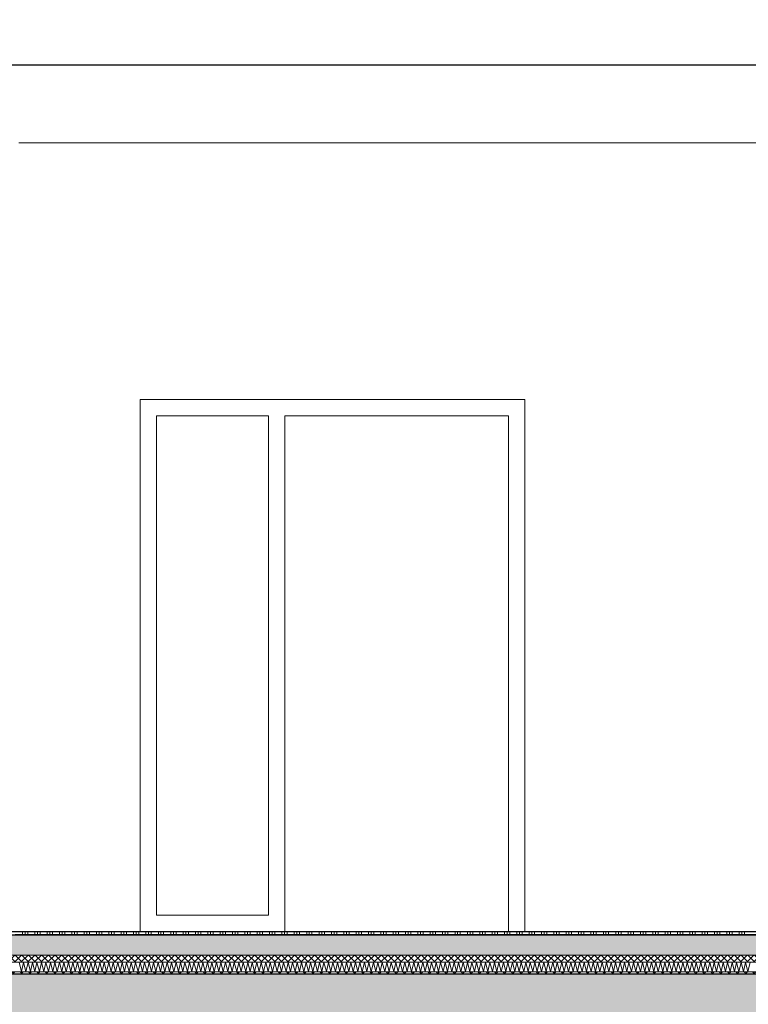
# Model space of a CAD drawing. Header units: metres. Extents: x -20.3 to 39.4, y -22.2 to 2.8.
# Tile 27 of 65: x 9.7 to 12.7, y -10.5 to -6.3. Entities that reach past the tile are written whole.
import ezdxf

# ---------------------------------------------------------------- set-up
doc = ezdxf.new("R2010")
doc.units = ezdxf.units.M
doc.header["$LTSCALE"] = 0.4
doc.header["$MEASUREMENT"] = 0
doc.layers.get('0').update_dxf_attribs({"color": 8, "lineweight": 9})
doc.layers.get('Defpoints').update_dxf_attribs({"color": 8, "lineweight": 9})
for name, color, linetype in [('Neubau_A-Decken', 8, 'Continuous'), ('Neubau_A-TB Wände', 8, 'Continuous'), ('Neubau_B-abgehängte Decke', 8, 'Continuous'), ('Neubau_B-Bodenaufbau', 8, 'Continuous'), ('Neubau_S-Linien _ Schraffuren.2D', 8, 'Continuous'), ('Neubau_T-Bemaßung', 8, 'Continuous')]:
    doc.layers.add(name, color=color, linetype=linetype)
doc.styles.add('ERSTELLTER_STIL_2', font='arial.ttf')
doc.dimstyles.new('ERSTELLTER_STIL__1', dxfattribs={"dimtxt": 0.0875, "dimasz": 0.059375, "dimexe": 0.18, "dimexo": 0.0625, "dimgap": 0, "dimtad": 1, "dimzin": 0, "dimdsep": 46, "dimtxsty": 'ERSTELLTER_STIL_2', "dimblk": 'ARROWHEAD_6', "dimblk1": 'ARROWHEAD_6', "dimblk2": 'ARROWHEAD_6', "dimcen": 0.09, "dimclrd": 7, "dimclre": 7, "dimclrt": 7, "dimazin": 0, "dimtfac": 1, "dimtdec": 4, "dimtmove": 0, "dimatfit": 3, "dimfxl": 1, "dimtolj": 1, "dimtzin": 0, "dimarcsym": 0})
doc.dimstyles.new('ERSTELLTER_STIL__6', dxfattribs={"dimtxt": 0.0875, "dimasz": 0.059375, "dimexe": 0.18, "dimexo": 0.0625, "dimgap": 0, "dimtad": 1, "dimzin": 0, "dimdsep": 46, "dimtxsty": 'ERSTELLTER_STIL_2', "dimblk": 'ARROWHEAD_6', "dimblk1": 'ARROWHEAD_6', "dimblk2": 'ARROWHEAD_6', "dimcen": 0.09, "dimclrd": 7, "dimclre": 7, "dimclrt": 7, "dimazin": 0, "dimtfac": 1, "dimtdec": 4, "dimtmove": 2, "dimatfit": 3, "dimfxl": 1, "dimtolj": 1, "dimtzin": 0, "dimarcsym": 0})

# ---------------------------------------------------------------- blocks, each defined once
blk = doc.blocks.new('*X230', base_point=(4547.9313, -0.0469))
at = {"layer": 'Neubau_B-Bodenaufbau', "color": 7, "linetype": 'Continuous', "lineweight": 9}
for p, q in [((4169.2646, -0.1778), (4169.2748, -0.2159)), ((4169.2748, -0.2159), (4169.2837, -0.1778)), ((4169.2837, -0.1778), (4169.2939, -0.2159)), ((4169.2939, -0.2159), (4169.3027, -0.1778)), ((4169.3027, -0.1778), (4169.3129, -0.2159)), ((4169.3129, -0.2159), (4169.3217, -0.1778)), ((4169.3217, -0.1778), (4169.3319, -0.2159)), ((4169.3319, -0.2159), (4169.3408, -0.1778)), ((4169.3408, -0.1778), (4169.351, -0.2159)), ((4169.351, -0.2159), (4169.3598, -0.1778)), ((4169.3598, -0.1778), (4169.37, -0.2159)), ((4169.37, -0.2159), (4169.3789, -0.1778)), ((4169.3789, -0.1778), (4169.3891, -0.2159)), ((4169.3891, -0.2159), (4169.3979, -0.1778)), ((4169.3979, -0.1778), (4169.4081, -0.2159)), ((4169.4081, -0.2159), (4169.417, -0.1778)), ((4169.417, -0.1778), (4169.4272, -0.2159)), ((4169.4272, -0.2159), (4169.436, -0.1778)), ((4169.436, -0.1778), (4169.4462, -0.2159)), ((4169.4462, -0.2159), (4169.4551, -0.1778)), ((4169.4551, -0.1778), (4169.4653, -0.2159)), ((4169.4653, -0.2159), (4169.4741, -0.1778)), ((4169.4741, -0.1778), (4169.4843, -0.2159)), ((4169.4843, -0.2159), (4169.4932, -0.1778)), ((4169.4932, -0.1778), (4169.5034, -0.2159)), ((4169.5034, -0.2159), (4169.5122, -0.1778)), ((4169.5122, -0.1778), (4169.5224, -0.2159)), ((4169.5224, -0.2159), (4169.5313, -0.1778)), ((4169.5313, -0.1778), (4169.5415, -0.2159)), ((4169.5415, -0.2159), (4169.5503, -0.1778)), ((4169.5503, -0.1778), (4169.5605, -0.2159)), ((4169.5605, -0.2159), (4169.5694, -0.1778)), ((4169.5694, -0.1778), (4169.5796, -0.2159)), ((4169.5796, -0.2159), (4169.5884, -0.1778)), ((4169.5884, -0.1778), (4169.5986, -0.2159)), ((4169.5986, -0.2159), (4169.6075, -0.1778)), ((4169.6075, -0.1778), (4169.6177, -0.2159)), ((4169.6177, -0.2159), (4169.6265, -0.1778)), ((4169.6265, -0.1778), (4169.6367, -0.2159)), ((4169.6367, -0.2159), (4169.6456, -0.1778)), ((4169.6456, -0.1778), (4169.6558, -0.2159)), ((4169.6558, -0.2159), (4169.6646, -0.1778)), ((4169.6646, -0.1778), (4169.6748, -0.2159)), ((4169.6748, -0.2159), (4169.6837, -0.1778)), ((4169.6837, -0.1778), (4169.6939, -0.2159)), ((4169.6939, -0.2159), (4169.7027, -0.1778)), ((4169.7027, -0.1778), (4169.7129, -0.2159)), ((4169.7129, -0.2159), (4169.7217, -0.1778)), ((4169.7217, -0.1778), (4169.7319, -0.2159)), ((4169.7319, -0.2159), (4169.7408, -0.1778)), ((4169.7408, -0.1778), (4169.751, -0.2159)), ((4169.751, -0.2159), (4169.7598, -0.1778)), ((4169.7598, -0.1778), (4169.77, -0.2159)), ((4169.77, -0.2159), (4169.7789, -0.1778)), ((4169.7789, -0.1778), (4169.7891, -0.2159)), ((4169.7891, -0.2159), (4169.7979, -0.1778)), ((4169.7979, -0.1778), (4169.8081, -0.2159)), ((4169.8081, -0.2159), (4169.817, -0.1778)), ((4169.817, -0.1778), (4169.8272, -0.2159)), ((4169.8272, -0.2159), (4169.836, -0.1778)), ((4169.836, -0.1778), (4169.8462, -0.2159)), ((4169.8462, -0.2159), (4169.8551, -0.1778)), ((4169.8551, -0.1778), (4169.8653, -0.2159)), ((4169.8653, -0.2159), (4169.8741, -0.1778)), ((4169.8741, -0.1778), (4169.8843, -0.2159)), ((4169.8843, -0.2159), (4169.8932, -0.1778)), ((4169.8932, -0.1778), (4169.9034, -0.2159)), ((4169.9034, -0.2159), (4169.9122, -0.1778)), ((4169.9122, -0.1778), (4169.9224, -0.2159)), ((4169.9224, -0.2159), (4169.9313, -0.1778)), ((4169.9313, -0.1778), (4169.9415, -0.2159)), ((4169.9415, -0.2159), (4169.9503, -0.1778)), ((4169.9503, -0.1778), (4169.9605, -0.2159)), ((4169.9605, -0.2159), (4169.9694, -0.1778)), ((4169.9694, -0.1778), (4169.9796, -0.2159)), ((4169.9796, -0.2159), (4169.9884, -0.1778)), ((4169.9884, -0.1778), (4169.9986, -0.2159)), ((4169.9986, -0.2159), (4170.0075, -0.1778)), ((4170.0075, -0.1778), (4170.0177, -0.2159)), ((4170.0177, -0.2159), (4170.0265, -0.1778)), ((4170.0265, -0.1778), (4170.0367, -0.2159)), ((4170.0367, -0.2159), (4170.0456, -0.1778)), ((4170.0456, -0.1778), (4170.0558, -0.2159)), ((4170.0558, -0.2159), (4170.0646, -0.1778)), ((4170.0646, -0.1778), (4170.0748, -0.2159)), ((4170.0748, -0.2159), (4170.0837, -0.1778)), ((4170.0837, -0.1778), (4170.0939, -0.2159)), ((4170.0939, -0.2159), (4170.1027, -0.1778)), ((4170.1027, -0.1778), (4170.1129, -0.2159)), ((4170.1129, -0.2159), (4170.1217, -0.1778)), ((4170.1217, -0.1778), (4170.1319, -0.2159)), ((4170.1319, -0.2159), (4170.1408, -0.1778)), ((4170.1408, -0.1778), (4170.151, -0.2159)), ((4170.151, -0.2159), (4170.1598, -0.1778)), ((4170.1598, -0.1778), (4170.17, -0.2159)), ((4170.17, -0.2159), (4170.1789, -0.1778)), ((4170.1789, -0.1778), (4170.1891, -0.2159)), ((4170.1891, -0.2159), (4170.1979, -0.1778)), ((4170.1979, -0.1778), (4170.2081, -0.2159)), ((4170.2081, -0.2159), (4170.217, -0.1778)), ((4170.217, -0.1778), (4170.2272, -0.2159)), ((4170.2272, -0.2159), (4170.236, -0.1778)), ((4170.236, -0.1778), (4170.2462, -0.2159)), ((4170.2462, -0.2159), (4170.2551, -0.1778)), ((4170.2551, -0.1778), (4170.2653, -0.2159)), ((4170.2653, -0.2159), (4170.2741, -0.1778)), ((4170.2741, -0.1778), (4170.2843, -0.2159)), ((4170.2843, -0.2159), (4170.2932, -0.1778)), ((4170.2932, -0.1778), (4170.3034, -0.2159)), ((4170.3034, -0.2159), (4170.3122, -0.1778)), ((4170.3122, -0.1778), (4170.3224, -0.2159)), ((4170.3224, -0.2159), (4170.3313, -0.1778)), ((4170.3313, -0.1778), (4170.3415, -0.2159)), ((4170.3415, -0.2159), (4170.3503, -0.1778)), ((4170.3503, -0.1778), (4170.3605, -0.2159)), ((4170.3605, -0.2159), (4170.3694, -0.1778)), ((4170.3694, -0.1778), (4170.3796, -0.2159)), ((4170.3796, -0.2159), (4170.3884, -0.1778)), ((4170.3884, -0.1778), (4170.3986, -0.2159)), ((4170.3986, -0.2159), (4170.4075, -0.1778)), ((4170.4075, -0.1778), (4170.4177, -0.2159)), ((4170.4177, -0.2159), (4170.4265, -0.1778)), ((4170.4265, -0.1778), (4170.4367, -0.2159)), ((4170.4367, -0.2159), (4170.4456, -0.1778)), ((4170.4456, -0.1778), (4170.4558, -0.2159)), ((4170.4558, -0.2159), (4170.4646, -0.1778)), ((4170.4646, -0.1778), (4170.4748, -0.2159)), ((4170.4748, -0.2159), (4170.4837, -0.1778)), ((4170.4837, -0.1778), (4170.4939, -0.2159)), ((4170.4939, -0.2159), (4170.5027, -0.1778)), ((4170.5027, -0.1778), (4170.5129, -0.2159)), ((4170.5129, -0.2159), (4170.5217, -0.1778)), ((4170.5217, -0.1778), (4170.5319, -0.2159)), ((4170.5319, -0.2159), (4170.5408, -0.1778)), ((4170.5408, -0.1778), (4170.551, -0.2159)), ((4170.551, -0.2159), (4170.5598, -0.1778)), ((4170.5598, -0.1778), (4170.57, -0.2159)), ((4170.57, -0.2159), (4170.5789, -0.1778)), ((4170.5789, -0.1778), (4170.5891, -0.2159)), ((4170.5891, -0.2159), (4170.5979, -0.1778)), ((4170.5979, -0.1778), (4170.6081, -0.2159)), ((4170.6081, -0.2159), (4170.617, -0.1778)), ((4170.617, -0.1778), (4170.6272, -0.2159)), ((4170.6272, -0.2159), (4170.636, -0.1778)), ((4170.636, -0.1778), (4170.6462, -0.2159)), ((4170.6462, -0.2159), (4170.6551, -0.1778)), ((4170.6551, -0.1778), (4170.6653, -0.2159)), ((4170.6653, -0.2159), (4170.6741, -0.1778)), ((4170.6741, -0.1778), (4170.6843, -0.2159)), ((4170.6843, -0.2159), (4170.6932, -0.1778)), ((4170.6932, -0.1778), (4170.7034, -0.2159)), ((4170.7034, -0.2159), (4170.7122, -0.1778)), ((4170.7122, -0.1778), (4170.7224, -0.2159)), ((4170.7224, -0.2159), (4170.7313, -0.1778)), ((4170.7313, -0.1778), (4170.7415, -0.2159)), ((4170.7415, -0.2159), (4170.7503, -0.1778)), ((4170.7503, -0.1778), (4170.7605, -0.2159)), ((4170.7605, -0.2159), (4170.7694, -0.1778)), ((4170.7694, -0.1778), (4170.7796, -0.2159)), ((4170.7796, -0.2159), (4170.7884, -0.1778)), ((4170.7884, -0.1778), (4170.7986, -0.2159)), ((4170.7986, -0.2159), (4170.8075, -0.1778)), ((4170.8075, -0.1778), (4170.8177, -0.2159)), ((4170.8177, -0.2159), (4170.8265, -0.1778)), ((4170.8265, -0.1778), (4170.8367, -0.2159)), ((4170.8367, -0.2159), (4170.8456, -0.1778)), ((4170.8456, -0.1778), (4170.8558, -0.2159)), ((4170.8558, -0.2159), (4170.8646, -0.1778)), ((4170.8646, -0.1778), (4170.8748, -0.2159)), ((4170.8748, -0.2159), (4170.8837, -0.1778)), ((4170.8837, -0.1778), (4170.8939, -0.2159)), ((4170.8939, -0.2159), (4170.9027, -0.1778)), ((4170.9027, -0.1778), (4170.9129, -0.2159)), ((4170.9129, -0.2159), (4170.9217, -0.1778)), ((4170.9217, -0.1778), (4170.9319, -0.2159)), ((4170.9319, -0.2159), (4170.9408, -0.1778)), ((4170.9408, -0.1778), (4170.951, -0.2159)), ((4170.951, -0.2159), (4170.9598, -0.1778)), ((4170.9598, -0.1778), (4170.97, -0.2159)), ((4170.97, -0.2159), (4170.9789, -0.1778)), ((4170.9789, -0.1778), (4170.9891, -0.2159)), ((4170.9891, -0.2159), (4170.9979, -0.1778)), ((4170.9979, -0.1778), (4171.0081, -0.2159)), ((4171.0081, -0.2159), (4171.017, -0.1778)), ((4171.017, -0.1778), (4171.0272, -0.2159)), ((4171.0272, -0.2159), (4171.036, -0.1778)), ((4171.036, -0.1778), (4171.0462, -0.2159)), ((4171.0462, -0.2159), (4171.0551, -0.1778)), ((4171.0551, -0.1778), (4171.0653, -0.2159)), ((4171.0653, -0.2159), (4171.0741, -0.1778)), ((4171.0741, -0.1778), (4171.0843, -0.2159)), ((4171.0843, -0.2159), (4171.0932, -0.1778)), ((4171.0932, -0.1778), (4171.1034, -0.2159)), ((4171.1034, -0.2159), (4171.1122, -0.1778)), ((4171.1122, -0.1778), (4171.1224, -0.2159)), ((4171.1224, -0.2159), (4171.1313, -0.1778)), ((4171.1313, -0.1778), (4171.1415, -0.2159)), ((4171.1415, -0.2159), (4171.1503, -0.1778)), ((4171.1503, -0.1778), (4171.1605, -0.2159)), ((4171.1605, -0.2159), (4171.1694, -0.1778)), ((4171.1694, -0.1778), (4171.1796, -0.2159)), ((4171.1796, -0.2159), (4171.1884, -0.1778)), ((4171.1884, -0.1778), (4171.1986, -0.2159)), ((4171.1986, -0.2159), (4171.2075, -0.1778)), ((4171.2075, -0.1778), (4171.2177, -0.2159)), ((4171.2177, -0.2159), (4171.2265, -0.1778)), ((4171.2265, -0.1778), (4171.2367, -0.2159)), ((4171.2367, -0.2159), (4171.2456, -0.1778)), ((4171.2456, -0.1778), (4171.2558, -0.2159)), ((4171.2558, -0.2159), (4171.2646, -0.1778)), ((4171.2646, -0.1778), (4171.2748, -0.2159)), ((4171.2748, -0.2159), (4171.2837, -0.1778)), ((4171.2837, -0.1778), (4171.2939, -0.2159)), ((4171.2939, -0.2159), (4171.3027, -0.1778)), ((4171.3027, -0.1778), (4171.3129, -0.2159)), ((4171.3129, -0.2159), (4171.3217, -0.1778)), ((4171.3217, -0.1778), (4171.3319, -0.2159)), ((4171.3319, -0.2159), (4171.3408, -0.1778)), ((4171.3408, -0.1778), (4171.351, -0.2159)), ((4171.351, -0.2159), (4171.3598, -0.1778)), ((4171.3598, -0.1778), (4171.37, -0.2159)), ((4171.37, -0.2159), (4171.3789, -0.1778)), ((4171.3789, -0.1778), (4171.3891, -0.2159)), ((4171.3891, -0.2159), (4171.3979, -0.1778)), ((4171.3979, -0.1778), (4171.4081, -0.2159)), ((4171.4081, -0.2159), (4171.417, -0.1778)), ((4171.417, -0.1778), (4171.4272, -0.2159)), ((4171.4272, -0.2159), (4171.436, -0.1778)), ((4171.436, -0.1778), (4171.4462, -0.2159)), ((4171.4462, -0.2159), (4171.4551, -0.1778)), ((4171.4551, -0.1778), (4171.4653, -0.2159)), ((4171.4653, -0.2159), (4171.4741, -0.1778)), ((4171.4741, -0.1778), (4171.4843, -0.2159)), ((4171.4843, -0.2159), (4171.4932, -0.1778)), ((4171.4932, -0.1778), (4171.5034, -0.2159)), ((4171.5034, -0.2159), (4171.5122, -0.1778)), ((4171.5122, -0.1778), (4171.5224, -0.2159)), ((4171.5224, -0.2159), (4171.5313, -0.1778)), ((4171.5313, -0.1778), (4171.5415, -0.2159)), ((4171.5415, -0.2159), (4171.5503, -0.1778)), ((4171.5503, -0.1778), (4171.5605, -0.2159)), ((4171.5605, -0.2159), (4171.5694, -0.1778)), ((4171.5694, -0.1778), (4171.5796, -0.2159)), ((4171.5796, -0.2159), (4171.5884, -0.1778)), ((4171.5884, -0.1778), (4171.5986, -0.2159)), ((4171.5986, -0.2159), (4171.6075, -0.1778)), ((4171.6075, -0.1778), (4171.6177, -0.2159)), ((4171.6177, -0.2159), (4171.6265, -0.1778)), ((4171.6265, -0.1778), (4171.6367, -0.2159)), ((4171.6367, -0.2159), (4171.6456, -0.1778)), ((4171.6456, -0.1778), (4171.6558, -0.2159)), ((4171.6558, -0.2159), (4171.6646, -0.1778)), ((4171.6646, -0.1778), (4171.6748, -0.2159)), ((4171.6748, -0.2159), (4171.6837, -0.1778)), ((4171.6837, -0.1778), (4171.6939, -0.2159)), ((4171.6939, -0.2159), (4171.7027, -0.1778)), ((4171.7027, -0.1778), (4171.7129, -0.2159)), ((4171.7129, -0.2159), (4171.7217, -0.1778)), ((4171.7217, -0.1778), (4171.7319, -0.2159)), ((4171.7319, -0.2159), (4171.7408, -0.1778)), ((4171.7408, -0.1778), (4171.751, -0.2159)), ((4171.751, -0.2159), (4171.7598, -0.1778)), ((4171.7598, -0.1778), (4171.77, -0.2159)), ((4171.77, -0.2159), (4171.7789, -0.1778)), ((4171.7789, -0.1778), (4171.7891, -0.2159)), ((4171.7891, -0.2159), (4171.7979, -0.1778)), ((4171.7979, -0.1778), (4171.8081, -0.2159)), ((4171.8081, -0.2159), (4171.817, -0.1778)), ((4171.817, -0.1778), (4171.8272, -0.2159)), ((4171.8272, -0.2159), (4171.836, -0.1778)), ((4171.836, -0.1778), (4171.8462, -0.2159)), ((4171.8462, -0.2159), (4171.8551, -0.1778)), ((4171.8551, -0.1778), (4171.8653, -0.2159)), ((4171.8653, -0.2159), (4171.8741, -0.1778)), ((4171.8741, -0.1778), (4171.8843, -0.2159)), ((4171.8843, -0.2159), (4171.8932, -0.1778)), ((4171.8932, -0.1778), (4171.9034, -0.2159)), ((4171.9034, -0.2159), (4171.9122, -0.1778)), ((4171.9122, -0.1778), (4171.9224, -0.2159)), ((4171.9224, -0.2159), (4171.9313, -0.1778)), ((4171.9313, -0.1778), (4171.9415, -0.2159)), ((4171.9415, -0.2159), (4171.9503, -0.1778)), ((4171.9503, -0.1778), (4171.9605, -0.2159)), ((4171.9605, -0.2159), (4171.9694, -0.1778)), ((4171.9694, -0.1778), (4171.9796, -0.2159)), ((4171.9796, -0.2159), (4171.9884, -0.1778)), ((4171.9884, -0.1778), (4171.9986, -0.2159)), ((4171.9986, -0.2159), (4172.0075, -0.1778)), ((4172.0075, -0.1778), (4172.0177, -0.2159)), ((4172.0177, -0.2159), (4172.0265, -0.1778)), ((4172.0265, -0.1778), (4172.0367, -0.2159)), ((4172.0367, -0.2159), (4172.0456, -0.1778)), ((4172.0456, -0.1778), (4172.0558, -0.2159)), ((4172.0558, -0.2159), (4172.0646, -0.1778)), ((4172.0646, -0.1778), (4172.0748, -0.2159)), ((4172.0748, -0.2159), (4172.0837, -0.1778)), ((4172.0837, -0.1778), (4172.0939, -0.2159)), ((4172.0939, -0.2159), (4172.1027, -0.1778)), ((4172.1027, -0.1778), (4172.1129, -0.2159)), ((4172.1129, -0.2159), (4172.1217, -0.1778)), ((4172.1217, -0.1778), (4172.1319, -0.2159)), ((4172.1319, -0.2159), (4172.1408, -0.1778)), ((4172.1408, -0.1778), (4172.151, -0.2159)), ((4172.151, -0.2159), (4172.1598, -0.1778)), ((4172.1598, -0.1778), (4172.17, -0.2159)), ((4172.17, -0.2159), (4172.1789, -0.1778)), ((4172.1789, -0.1778), (4172.1891, -0.2159)), ((4172.1891, -0.2159), (4172.1979, -0.1778)), ((4172.1979, -0.1778), (4172.2081, -0.2159)), ((4172.2081, -0.2159), (4172.217, -0.1778)), ((4172.217, -0.1778), (4172.2272, -0.2159)), ((4172.2272, -0.2159), (4172.236, -0.1778)), ((4172.236, -0.1778), (4172.2462, -0.2159)), ((4172.2462, -0.2159), (4172.2551, -0.1778)), ((4172.2551, -0.1778), (4172.2653, -0.2159)), ((4172.2653, -0.2159), (4172.2741, -0.1778)), ((4172.2741, -0.1778), (4172.2843, -0.2159)), ((4172.2843, -0.2159), (4172.2932, -0.1778)), ((4172.2932, -0.1778), (4172.3034, -0.2159)), ((4172.3034, -0.2159), (4172.3122, -0.1778)), ((4172.3122, -0.1778), (4172.3224, -0.2159)), ((4172.3224, -0.2159), (4172.3313, -0.1778)), ((4172.3313, -0.1778), (4172.3415, -0.2159)), ((4172.3415, -0.2159), (4172.3503, -0.1778)), ((4172.3503, -0.1778), (4172.3605, -0.2159)), ((4172.3605, -0.2159), (4172.3694, -0.1778))]:
    blk.add_line(p, q, dxfattribs=at)
blk = doc.blocks.new('*X231', base_point=(4547.9313, -0.0469))
at = {"layer": 'Neubau_B-Bodenaufbau', "color": 7, "linetype": 'Continuous', "lineweight": 9}
for p, q in [((4169.2488, -0.0581), (4169.3013, -0.0581)), ((4169.2788, -0.0469), (4169.2788, -0.0619)), ((4169.29, -0.0469), (4169.29, -0.0619)), ((4169.3013, -0.0469), (4169.3013, -0.0619)), ((4169.3013, -0.0581), (4169.3538, -0.0581)), ((4169.3313, -0.0469), (4169.3313, -0.0619)), ((4169.3425, -0.0469), (4169.3425, -0.0619)), ((4169.3538, -0.0469), (4169.3538, -0.0619)), ((4169.3538, -0.0581), (4169.4063, -0.0581)), ((4169.3838, -0.0469), (4169.3838, -0.0619)), ((4169.395, -0.0469), (4169.395, -0.0619)), ((4169.4063, -0.0469), (4169.4063, -0.0619)), ((4169.4063, -0.0581), (4169.4588, -0.0581)), ((4169.4363, -0.0469), (4169.4363, -0.0619)), ((4169.4475, -0.0469), (4169.4475, -0.0619)), ((4169.4588, -0.0469), (4169.4588, -0.0619)), ((4169.4588, -0.0581), (4169.5113, -0.0581)), ((4169.4888, -0.0469), (4169.4888, -0.0619)), ((4169.5, -0.0469), (4169.5, -0.0619)), ((4169.5113, -0.0469), (4169.5113, -0.0619)), ((4169.5113, -0.0581), (4169.5638, -0.0581)), ((4169.5413, -0.0469), (4169.5413, -0.0619)), ((4169.5525, -0.0469), (4169.5525, -0.0619)), ((4169.5638, -0.0469), (4169.5638, -0.0619)), ((4169.5638, -0.0581), (4169.6163, -0.0581)), ((4169.5938, -0.0469), (4169.5938, -0.0619)), ((4169.605, -0.0469), (4169.605, -0.0619)), ((4169.6163, -0.0469), (4169.6163, -0.0619)), ((4169.6163, -0.0581), (4169.6688, -0.0581)), ((4169.6463, -0.0469), (4169.6463, -0.0619)), ((4169.6575, -0.0469), (4169.6575, -0.0619)), ((4169.6688, -0.0469), (4169.6688, -0.0619)), ((4169.6688, -0.0581), (4169.7213, -0.0581)), ((4169.6988, -0.0469), (4169.6988, -0.0619)), ((4169.71, -0.0469), (4169.71, -0.0619)), ((4169.7213, -0.0469), (4169.7213, -0.0619)), ((4169.7213, -0.0581), (4169.7738, -0.0581)), ((4169.7513, -0.0469), (4169.7513, -0.0619)), ((4169.7625, -0.0469), (4169.7625, -0.0619)), ((4169.7738, -0.0469), (4169.7738, -0.0619)), ((4169.7738, -0.0581), (4169.8263, -0.0581)), ((4169.8038, -0.0469), (4169.8038, -0.0619)), ((4169.815, -0.0469), (4169.815, -0.0619)), ((4169.8263, -0.0469), (4169.8263, -0.0619)), ((4169.8263, -0.0581), (4169.8788, -0.0581)), ((4169.8563, -0.0469), (4169.8563, -0.0619)), ((4169.8675, -0.0469), (4169.8675, -0.0619)), ((4169.8788, -0.0469), (4169.8788, -0.0619)), ((4169.8788, -0.0581), (4169.9313, -0.0581)), ((4169.9088, -0.0469), (4169.9088, -0.0619)), ((4169.92, -0.0469), (4169.92, -0.0619)), ((4169.9313, -0.0469), (4169.9313, -0.0619)), ((4169.9313, -0.0581), (4169.9838, -0.0581)), ((4169.9613, -0.0469), (4169.9613, -0.0619)), ((4169.9725, -0.0469), (4169.9725, -0.0619)), ((4169.9838, -0.0469), (4169.9838, -0.0619)), ((4169.9838, -0.0581), (4170.0363, -0.0581)), ((4170.0138, -0.0469), (4170.0138, -0.0619)), ((4170.025, -0.0469), (4170.025, -0.0619)), ((4170.0363, -0.0469), (4170.0363, -0.0619)), ((4170.0363, -0.0581), (4170.0888, -0.0581)), ((4170.0663, -0.0469), (4170.0663, -0.0619)), ((4170.0775, -0.0469), (4170.0775, -0.0619)), ((4170.0888, -0.0469), (4170.0888, -0.0619)), ((4170.0888, -0.0581), (4170.1413, -0.0581)), ((4170.1188, -0.0469), (4170.1188, -0.0619)), ((4170.13, -0.0469), (4170.13, -0.0619)), ((4170.1413, -0.0469), (4170.1413, -0.0619)), ((4170.1413, -0.0581), (4170.1938, -0.0581)), ((4170.1713, -0.0469), (4170.1713, -0.0619)), ((4170.1825, -0.0469), (4170.1825, -0.0619)), ((4170.1938, -0.0469), (4170.1938, -0.0619)), ((4170.1938, -0.0581), (4170.2463, -0.0581)), ((4170.2238, -0.0469), (4170.2238, -0.0619)), ((4170.235, -0.0469), (4170.235, -0.0619)), ((4170.2463, -0.0469), (4170.2463, -0.0619)), ((4170.2463, -0.0581), (4170.2988, -0.0581)), ((4170.2763, -0.0469), (4170.2763, -0.0619)), ((4170.2875, -0.0469), (4170.2875, -0.0619)), ((4170.2988, -0.0469), (4170.2988, -0.0619)), ((4170.2988, -0.0581), (4170.3513, -0.0581)), ((4170.3288, -0.0469), (4170.3288, -0.0619)), ((4170.34, -0.0469), (4170.34, -0.0619)), ((4170.3513, -0.0469), (4170.3513, -0.0619)), ((4170.3513, -0.0581), (4170.4038, -0.0581)), ((4170.3813, -0.0469), (4170.3813, -0.0619)), ((4170.3925, -0.0469), (4170.3925, -0.0619)), ((4170.4038, -0.0469), (4170.4038, -0.0619)), ((4170.4038, -0.0581), (4170.4563, -0.0581)), ((4170.4338, -0.0469), (4170.4338, -0.0619)), ((4170.445, -0.0469), (4170.445, -0.0619)), ((4170.4563, -0.0469), (4170.4563, -0.0619)), ((4170.4563, -0.0581), (4170.5088, -0.0581)), ((4170.4863, -0.0469), (4170.4863, -0.0619)), ((4170.4975, -0.0469), (4170.4975, -0.0619)), ((4170.5088, -0.0469), (4170.5088, -0.0619)), ((4170.5088, -0.0581), (4170.5613, -0.0581)), ((4170.5388, -0.0469), (4170.5388, -0.0619)), ((4170.55, -0.0469), (4170.55, -0.0619)), ((4170.5613, -0.0469), (4170.5613, -0.0619)), ((4170.5613, -0.0581), (4170.6138, -0.0581)), ((4170.5913, -0.0469), (4170.5913, -0.0619)), ((4170.6025, -0.0469), (4170.6025, -0.0619)), ((4170.6138, -0.0469), (4170.6138, -0.0619)), ((4170.6138, -0.0581), (4170.6663, -0.0581)), ((4170.6438, -0.0469), (4170.6438, -0.0619)), ((4170.655, -0.0469), (4170.655, -0.0619)), ((4170.6663, -0.0469), (4170.6663, -0.0619)), ((4170.6663, -0.0581), (4170.7188, -0.0581)), ((4170.6963, -0.0469), (4170.6963, -0.0619)), ((4170.7075, -0.0469), (4170.7075, -0.0619)), ((4170.7188, -0.0469), (4170.7188, -0.0619)), ((4170.7188, -0.0581), (4170.7713, -0.0581)), ((4170.7488, -0.0469), (4170.7488, -0.0619)), ((4170.76, -0.0469), (4170.76, -0.0619)), ((4170.7713, -0.0469), (4170.7713, -0.0619)), ((4170.7713, -0.0581), (4170.8238, -0.0581)), ((4170.8013, -0.0469), (4170.8013, -0.0619)), ((4170.8125, -0.0469), (4170.8125, -0.0619)), ((4170.8238, -0.0469), (4170.8238, -0.0619)), ((4170.8238, -0.0581), (4170.8763, -0.0581)), ((4170.8538, -0.0469), (4170.8538, -0.0619)), ((4170.865, -0.0469), (4170.865, -0.0619)), ((4170.8763, -0.0469), (4170.8763, -0.0619)), ((4170.8763, -0.0581), (4170.9288, -0.0581)), ((4170.9063, -0.0469), (4170.9063, -0.0619)), ((4170.9175, -0.0469), (4170.9175, -0.0619)), ((4170.9288, -0.0469), (4170.9288, -0.0619)), ((4170.9288, -0.0581), (4170.9813, -0.0581)), ((4170.9588, -0.0469), (4170.9588, -0.0619)), ((4170.97, -0.0469), (4170.97, -0.0619)), ((4170.9813, -0.0469), (4170.9813, -0.0619)), ((4170.9813, -0.0581), (4171.0338, -0.0581)), ((4171.0113, -0.0469), (4171.0113, -0.0619)), ((4171.0225, -0.0469), (4171.0225, -0.0619)), ((4171.0338, -0.0469), (4171.0338, -0.0619)), ((4171.0338, -0.0581), (4171.0863, -0.0581)), ((4171.0638, -0.0469), (4171.0638, -0.0619)), ((4171.075, -0.0469), (4171.075, -0.0619)), ((4171.0863, -0.0469), (4171.0863, -0.0619)), ((4171.0863, -0.0581), (4171.1388, -0.0581)), ((4171.1163, -0.0469), (4171.1163, -0.0619)), ((4171.1275, -0.0469), (4171.1275, -0.0619)), ((4171.1388, -0.0469), (4171.1388, -0.0619)), ((4171.1388, -0.0581), (4171.1913, -0.0581)), ((4171.1688, -0.0469), (4171.1688, -0.0619)), ((4171.18, -0.0469), (4171.18, -0.0619)), ((4171.1913, -0.0469), (4171.1913, -0.0619)), ((4171.1913, -0.0581), (4171.2438, -0.0581)), ((4171.2213, -0.0469), (4171.2213, -0.0619)), ((4171.2325, -0.0469), (4171.2325, -0.0619)), ((4171.2438, -0.0469), (4171.2438, -0.0619)), ((4171.2438, -0.0581), (4171.2963, -0.0581)), ((4171.2738, -0.0469), (4171.2738, -0.0619)), ((4171.285, -0.0469), (4171.285, -0.0619)), ((4171.2963, -0.0469), (4171.2963, -0.0619)), ((4171.2963, -0.0581), (4171.3488, -0.0581)), ((4171.3263, -0.0469), (4171.3263, -0.0619)), ((4171.3375, -0.0469), (4171.3375, -0.0619)), ((4171.3488, -0.0469), (4171.3488, -0.0619)), ((4171.3488, -0.0581), (4171.4013, -0.0581)), ((4171.3788, -0.0469), (4171.3788, -0.0619)), ((4171.39, -0.0469), (4171.39, -0.0619)), ((4171.4013, -0.0469), (4171.4013, -0.0619)), ((4171.4013, -0.0581), (4171.4538, -0.0581)), ((4171.4313, -0.0469), (4171.4313, -0.0619)), ((4171.4425, -0.0469), (4171.4425, -0.0619)), ((4171.4538, -0.0469), (4171.4538, -0.0619)), ((4171.4538, -0.0581), (4171.5063, -0.0581)), ((4171.4838, -0.0469), (4171.4838, -0.0619)), ((4171.495, -0.0469), (4171.495, -0.0619)), ((4171.5063, -0.0469), (4171.5063, -0.0619)), ((4171.5063, -0.0581), (4171.5588, -0.0581)), ((4171.5363, -0.0469), (4171.5363, -0.0619)), ((4171.5475, -0.0469), (4171.5475, -0.0619)), ((4171.5588, -0.0469), (4171.5588, -0.0619)), ((4171.5588, -0.0581), (4171.6113, -0.0581)), ((4171.5888, -0.0469), (4171.5888, -0.0619)), ((4171.6, -0.0469), (4171.6, -0.0619)), ((4171.6113, -0.0469), (4171.6113, -0.0619)), ((4171.6113, -0.0581), (4171.6638, -0.0581)), ((4171.6413, -0.0469), (4171.6413, -0.0619)), ((4171.6525, -0.0469), (4171.6525, -0.0619)), ((4171.6638, -0.0469), (4171.6638, -0.0619)), ((4171.6638, -0.0581), (4171.7163, -0.0581)), ((4171.6938, -0.0469), (4171.6938, -0.0619)), ((4171.705, -0.0469), (4171.705, -0.0619)), ((4171.7163, -0.0469), (4171.7163, -0.0619)), ((4171.7163, -0.0581), (4171.7688, -0.0581)), ((4171.7463, -0.0469), (4171.7463, -0.0619)), ((4171.7575, -0.0469), (4171.7575, -0.0619)), ((4171.7688, -0.0469), (4171.7688, -0.0619)), ((4171.7688, -0.0581), (4171.8213, -0.0581)), ((4171.7988, -0.0469), (4171.7988, -0.0619)), ((4171.81, -0.0469), (4171.81, -0.0619)), ((4171.8213, -0.0469), (4171.8213, -0.0619)), ((4171.8213, -0.0581), (4171.8738, -0.0581)), ((4171.8513, -0.0469), (4171.8513, -0.0619)), ((4171.8625, -0.0469), (4171.8625, -0.0619)), ((4171.8738, -0.0469), (4171.8738, -0.0619)), ((4171.8738, -0.0581), (4171.9263, -0.0581)), ((4171.9038, -0.0469), (4171.9038, -0.0619)), ((4171.915, -0.0469), (4171.915, -0.0619)), ((4171.9263, -0.0469), (4171.9263, -0.0619)), ((4171.9263, -0.0581), (4171.9788, -0.0581)), ((4171.9563, -0.0469), (4171.9563, -0.0619)), ((4171.9675, -0.0469), (4171.9675, -0.0619)), ((4171.9788, -0.0469), (4171.9788, -0.0619)), ((4171.9788, -0.0581), (4172.0313, -0.0581)), ((4172.0088, -0.0469), (4172.0088, -0.0619)), ((4172.02, -0.0469), (4172.02, -0.0619)), ((4172.0313, -0.0469), (4172.0313, -0.0619)), ((4172.0313, -0.0581), (4172.0838, -0.0581)), ((4172.0613, -0.0469), (4172.0613, -0.0619)), ((4172.0725, -0.0469), (4172.0725, -0.0619)), ((4172.0838, -0.0469), (4172.0838, -0.0619)), ((4172.0838, -0.0581), (4172.1363, -0.0581)), ((4172.1138, -0.0469), (4172.1138, -0.0619)), ((4172.125, -0.0469), (4172.125, -0.0619)), ((4172.1363, -0.0469), (4172.1363, -0.0619)), ((4172.1363, -0.0581), (4172.1888, -0.0581)), ((4172.1663, -0.0469), (4172.1663, -0.0619)), ((4172.1775, -0.0469), (4172.1775, -0.0619)), ((4172.1888, -0.0469), (4172.1888, -0.0619)), ((4172.1888, -0.0581), (4172.2413, -0.0581)), ((4172.2188, -0.0469), (4172.2188, -0.0619)), ((4172.23, -0.0469), (4172.23, -0.0619)), ((4172.2413, -0.0469), (4172.2413, -0.0619)), ((4172.2413, -0.0581), (4172.2938, -0.0581)), ((4172.2713, -0.0469), (4172.2713, -0.0619)), ((4172.2825, -0.0469), (4172.2825, -0.0619)), ((4172.2938, -0.0469), (4172.2938, -0.0619)), ((4172.2938, -0.0581), (4172.3463, -0.0581)), ((4172.3238, -0.0469), (4172.3238, -0.0619)), ((4172.335, -0.0469), (4172.335, -0.0619)), ((4172.3463, -0.0469), (4172.3463, -0.0619)), ((4172.3463, -0.0581), (4172.3988, -0.0581))]:
    blk.add_line(p, q, dxfattribs=at)
blk = doc.blocks.new('ARROWHEAD_6')
at = {"color": 0, "linetype": 'Continuous', "lineweight": 0}
for p, q in [((0, 0), (-1, 0)), ((-0.5, -0.5), (0.5, 0.5))]:
    blk.add_line(p, q, dxfattribs=at)
blk = doc.blocks.new('*D303')
at = {"layer": 'Defpoints', "color": 0, "linetype": 'Continuous', "transparency": 16777216}
for p in [(5.6741, -10.175), (33.092, -10.175), (4.3699, -10.355)]:
    blk.add_point(p, dxfattribs=at)
at = {"layer": 'Neubau_T-Bemaßung', "linetype": 'Continuous', "lineweight": -2, "transparency": 16777216}
for p, q in [((33.0295, -10.175), (5.4941, -10.175)), ((5.6741, -10.2956), (5.6741, -10.2344)), ((4.4324, -10.355), (5.8541, -10.355))]:
    blk.add_line(p, q, dxfattribs=at)
at = {"layer": 'Neubau_T-Bemaßung', "linetype": 'Continuous', "lineweight": -2, "transparency": 16777216, "xscale": 0.059375, "yscale": 0.059375, "zscale": 0.059375}
for p, rotation in [((5.6741, -10.175), 90), ((5.6741, -10.355), 270)]:
    blk.add_blockref('ARROWHEAD_6', p, dxfattribs=dict(at, rotation=rotation))
at = {"layer": 'Neubau_T-Bemaßung', "linetype": 'Continuous', "lineweight": 9, "transparency": 16777216, "insert": (5.6125, -10.1501), "char_height": 0.0875, "attachment_point": 5, "rotation": 90, "style": 'ERSTELLTER_STIL_2'}
blk.add_mtext('\\A1;0.18', dxfattribs=at)
blk = doc.blocks.new('*D304')
at = {"layer": 'Defpoints', "color": 0, "linetype": 'Continuous', "transparency": 16777216}
for p in [(5.6129, -6.825), (5.8147, -6.825), (33.092, -10.175)]:
    blk.add_point(p, dxfattribs=at)
at = {"layer": 'Neubau_T-Bemaßung', "linetype": 'Continuous', "lineweight": -2, "transparency": 16777216}
for p, q in [((5.7522, -6.825), (5.4329, -6.825)), ((5.6129, -6.8844), (5.6129, -8.4563)), ((5.6129, -10.1156), (5.6129, -8.6842)), ((33.0295, -10.175), (5.4329, -10.175))]:
    blk.add_line(p, q, dxfattribs=at)
at = {"layer": 'Neubau_T-Bemaßung', "linetype": 'Continuous', "lineweight": -2, "transparency": 16777216, "xscale": 0.059375, "yscale": 0.059375, "zscale": 0.059375}
for p, rotation in [((5.6129, -6.825), 90), ((5.6129, -10.175), 270)]:
    blk.add_blockref('ARROWHEAD_6', p, dxfattribs=dict(at, rotation=rotation))
at = {"layer": 'Neubau_T-Bemaßung', "linetype": 'Continuous', "lineweight": 9, "transparency": 16777216, "insert": (5.6129, -8.5702), "char_height": 0.0875, "attachment_point": 5, "rotation": 90, "style": 'ERSTELLTER_STIL_2'}
blk.add_mtext('\\A1;3.35', dxfattribs=at)
blk = doc.blocks.new('*D306')
at = {"layer": 'Defpoints', "color": 0, "linetype": 'Continuous', "transparency": 16777216}
for p in [(5.6129, -6.495), (23.5, -6.495), (4.4396, -6.725)]:
    blk.add_point(p, dxfattribs=at)
at = {"layer": 'Neubau_T-Bemaßung', "linetype": 'Continuous', "lineweight": -2, "transparency": 16777216}
for p, q in [((5.6129, -6.4356), (5.6129, -6.3763)), ((23.4375, -6.495), (5.4329, -6.495)), ((5.6129, -6.495), (5.6129, -6.4965)), ((4.5021, -6.725), (5.7929, -6.725)), ((5.6129, -6.725), (5.6129, -6.7238)), ((5.6129, -6.7844), (5.6129, -6.8438))]:
    blk.add_line(p, q, dxfattribs=at)
at = {"layer": 'Neubau_T-Bemaßung', "linetype": 'Continuous', "lineweight": -2, "transparency": 16777216, "xscale": 0.059375, "yscale": 0.059375, "zscale": 0.059375}
for p, rotation in [((5.6129, -6.495), 270), ((5.6129, -6.725), 90)]:
    blk.add_blockref('ARROWHEAD_6', p, dxfattribs=dict(at, rotation=rotation))
at = {"layer": 'Neubau_T-Bemaßung', "linetype": 'Continuous', "lineweight": 9, "transparency": 16777216, "insert": (5.6129, -6.6101), "char_height": 0.0875, "attachment_point": 5, "rotation": 90, "style": 'ERSTELLTER_STIL_2'}
blk.add_mtext('\\A1;0.23', dxfattribs=at)
blk = doc.blocks.new('*D307')
at = {"layer": 'Defpoints', "color": 0, "linetype": 'Continuous', "transparency": 16777216}
for p in [(5.6129, -6.195), (23.73, -6.195), (23.5, -6.495)]:
    blk.add_point(p, dxfattribs=at)
at = {"layer": 'Neubau_T-Bemaßung', "linetype": 'Continuous', "lineweight": -2, "transparency": 16777216}
for p, q in [((5.6129, -6.1356), (5.6129, -6.0763)), ((23.6675, -6.195), (5.4329, -6.195)), ((5.6129, -6.195), (5.6129, -6.2317)), ((5.6129, -6.495), (5.6129, -6.4586)), ((23.4375, -6.495), (5.4329, -6.495)), ((5.6129, -6.5544), (5.6129, -6.6138))]:
    blk.add_line(p, q, dxfattribs=at)
at = {"layer": 'Neubau_T-Bemaßung', "linetype": 'Continuous', "lineweight": -2, "transparency": 16777216, "xscale": 0.059375, "yscale": 0.059375, "zscale": 0.059375}
for p, rotation in [((5.6129, -6.195), 270), ((5.6129, -6.495), 90)]:
    blk.add_blockref('ARROWHEAD_6', p, dxfattribs=dict(at, rotation=rotation))
at = {"layer": 'Neubau_T-Bemaßung', "linetype": 'Continuous', "lineweight": 9, "transparency": 16777216, "insert": (5.6129, -6.3451), "char_height": 0.0875, "attachment_point": 5, "rotation": 90, "style": 'ERSTELLTER_STIL_2'}
blk.add_mtext('\\A1;0.30', dxfattribs=at)
blk = doc.blocks.new('*D316')
at = {"layer": 'Defpoints', "color": 0, "linetype": 'Continuous', "transparency": 16777216}
for p in [(5.9629, -6.495), (23.5, -6.495), (4.3699, -10.355)]:
    blk.add_point(p, dxfattribs=at)
at = {"layer": 'Neubau_T-Bemaßung', "linetype": 'Continuous', "lineweight": -2, "transparency": 16777216}
for p, q in [((23.4375, -6.495), (5.7829, -6.495)), ((5.9629, -6.5544), (5.9629, -8.3149)), ((5.9629, -10.2956), (5.9629, -8.5421)), ((4.4324, -10.355), (6.1429, -10.355))]:
    blk.add_line(p, q, dxfattribs=at)
at = {"layer": 'Neubau_T-Bemaßung', "linetype": 'Continuous', "lineweight": -2, "transparency": 16777216, "xscale": 0.059375, "yscale": 0.059375, "zscale": 0.059375}
for p, rotation in [((5.9629, -6.495), 90), ((5.9629, -10.355), 270)]:
    blk.add_blockref('ARROWHEAD_6', p, dxfattribs=dict(at, rotation=rotation))
at = {"layer": 'Neubau_T-Bemaßung', "linetype": 'Continuous', "lineweight": 9, "transparency": 16777216, "insert": (5.9629, -8.4285), "char_height": 0.0875, "attachment_point": 5, "rotation": 90, "style": 'ERSTELLTER_STIL_2'}
blk.add_mtext('\\A1;3.86', dxfattribs=at)
blk = doc.blocks.new('*D317')
at = {"layer": 'Defpoints', "color": 0, "linetype": 'Continuous', "transparency": 16777216}
for p in [(5.9629, -6.195), (23.73, -6.195), (23.5, -6.495)]:
    blk.add_point(p, dxfattribs=at)
at = {"layer": 'Neubau_T-Bemaßung', "linetype": 'Continuous', "lineweight": -2, "transparency": 16777216}
for p, q in [((5.9629, -6.1356), (5.9629, -6.0763)), ((23.6675, -6.195), (5.7829, -6.195)), ((5.9629, -6.195), (5.9629, -6.2317)), ((5.9629, -6.495), (5.9629, -6.4586)), ((23.4375, -6.495), (5.7829, -6.495)), ((5.9629, -6.5544), (5.9629, -6.6138))]:
    blk.add_line(p, q, dxfattribs=at)
at = {"layer": 'Neubau_T-Bemaßung', "linetype": 'Continuous', "lineweight": -2, "transparency": 16777216, "xscale": 0.059375, "yscale": 0.059375, "zscale": 0.059375}
for p, rotation in [((5.9629, -6.195), 270), ((5.9629, -6.495), 90)]:
    blk.add_blockref('ARROWHEAD_6', p, dxfattribs=dict(at, rotation=rotation))
at = {"layer": 'Neubau_T-Bemaßung', "linetype": 'Continuous', "lineweight": 9, "transparency": 16777216, "insert": (5.9629, -6.3451), "char_height": 0.0875, "attachment_point": 5, "rotation": 90, "style": 'ERSTELLTER_STIL_2'}
blk.add_mtext('\\A1;0.30', dxfattribs=at)

msp = doc.modelspace()

# ---------------------------------------------------------------- hatches: boundary and pattern name
at = {"layer": 'Neubau_A-Decken', "linetype": 'Continuous', "lineweight": 0}
h = msp.add_hatch(dxfattribs=at)
h.set_pattern_fill('BETON__STAHLBETON_0002', color=256, style=0, pattern_type=2)
h.set_pattern_definition([(45, (388.31789, -10.175), (-0.084852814, 0.084852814), []), (45, (388.27546, -10.13257), (-0.084852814, 0.084852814), [0.09, -0.03])])
h.paths.add_polyline_path([(23.73, -10.355), (8.23, -10.355), (8.23, -10.655), (23.73, -10.655)])
at = {"layer": 'Neubau_B-Bodenaufbau', "linetype": 'Continuous', "lineweight": 0}
h = msp.add_hatch(dxfattribs=at)
h.set_pattern_fill('BETON__UNBEWEHRT_0002', color=256, style=0, pattern_type=2)
h.set_pattern_definition([(45, (388.31789, -10.175), (-0.035355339, 0.035355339), [0.0375, -0.0125]), (45, (388.31789, -10.139645), (-0.035355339, 0.035355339), [0.0375, -0.0125])])
h.paths.add_polyline_path([(6.45, -10.19), (6.45, -10.275), (16.03, -10.275), (16.03, -10.19)])
h = msp.add_hatch(dxfattribs=at)
h.set_pattern_fill('DÄMMUNG__HART_2_0002', color=256, style=0, pattern_type=2)
h.set_pattern_definition([(45, (388.31789, -10.175), (-0.0141421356, 0.0141421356), []), (135, (388.31789, -10.175), (0.0141421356, 0.0141421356), [])])
h.paths.add_polyline_path([(6.45, -10.275), (6.45, -10.305), (16.03, -10.305), (16.03, -10.275)])
h = msp.add_hatch(dxfattribs=at)
h.set_pattern_fill('GUßASPHALT_0002', color=256, style=0, pattern_type=2)
h.set_pattern_definition([(45, (388.31789, -10.175), (-0.0176776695, 0.0176776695), []), (135, (388.31789, -10.175), (0.0176776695, 0.0176776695), [])])
h.paths.add_polyline_path([(6.45, -10.355), (16.03, -10.355), (16.03, -10.345), (6.45, -10.345)])

# ---------------------------------------------------------------- linework, layer by layer
at = {"layer": 'Neubau_A-Decken', "linetype": 'Continuous', "lineweight": 25, "flags": 128}
msp.add_lwpolyline([(23.59, -10.355), (16.18, -10.355), (16.1675, -10.355), (16.155, -10.355), (16.055, -10.355), (16.0425, -10.355), (16.03, -10.355), (8.23, -10.355)], dxfattribs=at)
at = {"layer": 'Neubau_A-TB Wände', "linetype": 'Continuous', "lineweight": 9}
for p, q in [((10.165, -7.915), (11.8, -7.915)), ((10.165, -10.175), (10.165, -7.915)), ((11.8, -7.915), (11.8, -10.175))]:
    msp.add_line(p, q, dxfattribs=at)
at = {"layer": 'Neubau_A-TB Wände', "linetype": 'Continuous', "lineweight": 15}
for p, q in [((10.71, -7.985), (10.235, -7.985)), ((10.235, -7.985), (10.235, -10.105)), ((10.71, -10.105), (10.71, -7.985)), ((11.73, -7.985), (10.78, -7.985)), ((10.78, -7.985), (10.78, -10.175)), ((11.73, -10.175), (11.73, -7.985)), ((10.235, -10.105), (10.71, -10.105))]:
    msp.add_line(p, q, dxfattribs=at)
at = {"layer": 'Neubau_B-abgehängte Decke', "linetype": 'Continuous', "lineweight": 9}
msp.add_line((9.65, -6.825), (13.78, -6.825), dxfattribs=at)
at = {"layer": 'Neubau_B-Bodenaufbau', "linetype": 'Continuous', "lineweight": 25}
for p, q in [((16.03, -10.175), (6.45, -10.175)), ((16.03, -10.19), (6.45, -10.19))]:
    msp.add_line(p, q, dxfattribs=at)
at = {"layer": 'Neubau_B-Bodenaufbau', "linetype": 'Continuous', "lineweight": 15}
for p, q in [((16.03, -10.275), (6.45, -10.275)), ((16.03, -10.305), (6.45, -10.305)), ((16.03, -10.345), (6.45, -10.345))]:
    msp.add_line(p, q, dxfattribs=at)
at = {"layer": 'Neubau_S-Linien _ Schraffuren.2D', "linetype": 'Continuous', "lineweight": 9}
msp.add_line((9.65, -6.825), (13.78, -6.825), dxfattribs=at)

# ---------------------------------------------------------------- block references
at = {"layer": 'Neubau_B-Bodenaufbau', "lineweight": 0}
for name in ['*X231', '*X230']:
    msp.add_blockref(name, (388.3179, -10.175), dxfattribs=at)

# ---------------------------------------------------------------- dimensions: what is measured, and where the dimension line sits
at = {"layer": 'Neubau_T-Bemaßung', "linetype": 'Continuous', "lineweight": 9}
for base, p1, p2, dimstyle, picture, middle in [((5.6129, -6.195), (23.5, -6.495), (23.73, -6.195), 'ERSTELLTER_STIL__1', '*D307', (5.6129, -6.3451)), ((5.9629, -6.195), (23.5, -6.495), (23.73, -6.195), 'ERSTELLTER_STIL__1', '*D317', (5.9629, -6.3451)), ((5.6129, -6.495), (4.4396, -6.725), (23.5, -6.495), 'ERSTELLTER_STIL__1', '*D306', (5.6129, -6.6101)), ((5.9629, -6.495), (4.3699, -10.355), (23.5, -6.495), 'ERSTELLTER_STIL__1', '*D316', (5.9629, -8.4285)), ((5.6129, -6.825), (33.092, -10.175), (5.8147, -6.825), 'ERSTELLTER_STIL__1', '*D304', (5.6129, -8.5702)), ((5.6741, -10.175), (4.3699, -10.355), (33.092, -10.175), 'ERSTELLTER_STIL__6', '*D303', (5.6125, -10.1501))]:
    dim = msp.add_linear_dim(base=base, p1=p1, p2=p2, angle=90, dimstyle=dimstyle, override={"dimclrd": 256, "dimclre": 256, "dimclrt": 256}, dxfattribs=at)
    dim.commit()
    dim.dimension.update_dxf_attribs({"geometry": picture, "text_midpoint": middle, "dimtype": 160, "text_rotation": 90})

doc.saveas('drawing.dxf')
